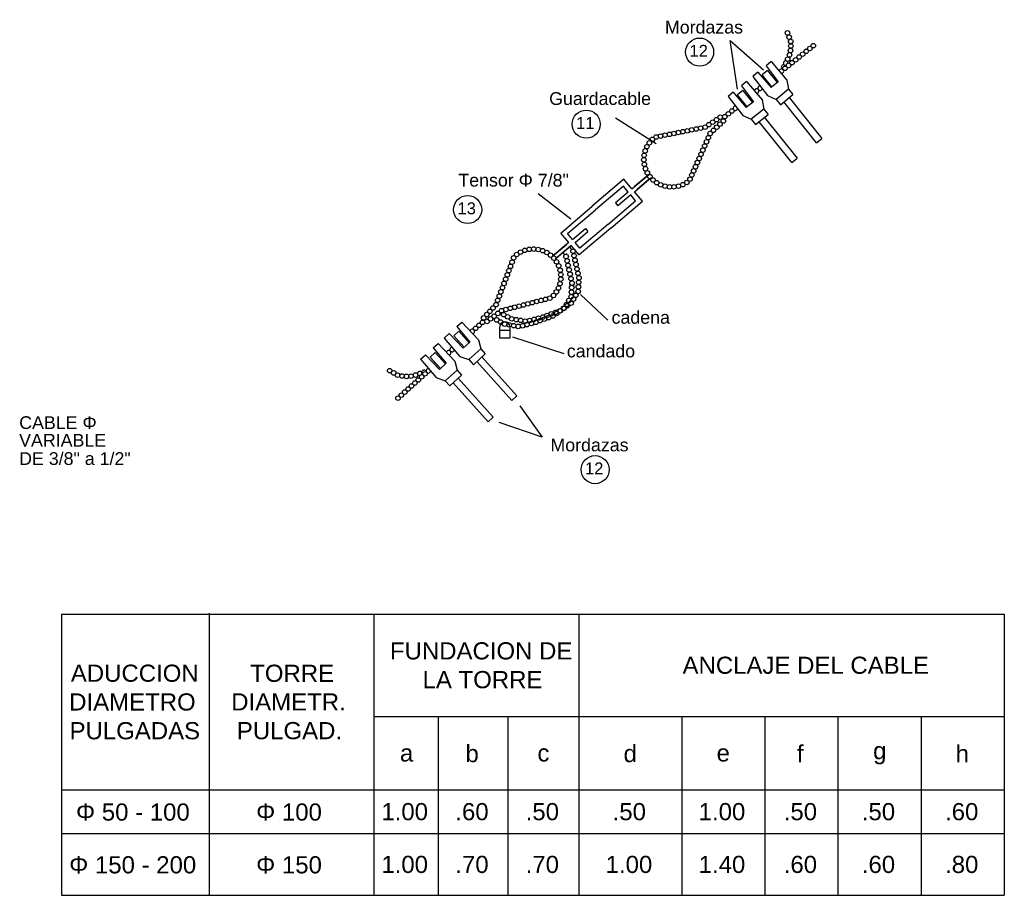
# Model space of a CAD drawing. Header units: metres. Extents: x 2644 to 4131, y 3282 to 4383.
# Tile 19 of 53: x 2940.45 to 2944.14, y 4366.68 to 4369.97. Entities that reach past the tile are written whole.
import ezdxf

# ---------------------------------------------------------------- set-up
doc = ezdxf.new("R2010")
doc.units = ezdxf.units.M
doc.styles.get("Standard").update_dxf_attribs({"font": 'arial.ttf'})

msp = doc.modelspace()

# ---------------------------------------------------------------- linework, layer by layer
for p, q in [((2943.1398, 4369.7045), (2943.1125, 4369.8878)), ((2943.1125, 4369.8878), (2943.2373, 4369.7775)), ((2943.2671, 4369.8081), (2943.2477, 4369.7925)), ((2943.2671, 4369.8081), (2943.3252, 4369.7389)), ((2943.2172, 4369.7681), (2943.1978, 4369.7525)), ((2943.2172, 4369.7681), (2943.2662, 4369.711)), ((2943.2531, 4369.7747), (2943.2328, 4369.7584)), ((2943.2477, 4369.7925), (2943.2928, 4369.7323)), ((2943.2531, 4369.7747), (2943.2893, 4369.7295)), ((2943.1742, 4369.7336), (2943.1548, 4369.718)), ((2943.1742, 4369.7336), (2943.2323, 4369.6644)), ((2943.1978, 4369.7525), (2943.2526, 4369.6808)), ((2943.2691, 4369.7133), (2943.2328, 4369.7584)), ((2943.2928, 4369.7323), (2943.2662, 4369.711)), ((2943.3252, 4369.7389), (2943.3319, 4369.7045)), ((2943.1243, 4369.6936), (2943.1049, 4369.678)), ((2943.1243, 4369.6936), (2943.1733, 4369.6365)), ((2943.1602, 4369.7002), (2943.1399, 4369.6839)), ((2943.1548, 4369.718), (2943.1999, 4369.6578)), ((2943.1602, 4369.7002), (2943.1964, 4369.655)), ((2943.3319, 4369.7045), (2943.2849, 4369.6667)), ((2943.3319, 4369.7045), (2943.348, 4369.6844)), ((2943.1049, 4369.678), (2943.1598, 4369.6063)), ((2943.1762, 4369.6388), (2943.1399, 4369.6839)), ((2943.1999, 4369.6578), (2943.1733, 4369.6365)), ((2943.2323, 4369.6644), (2943.239, 4369.63)), ((2943.2526, 4369.6808), (2943.2849, 4369.6667)), ((2943.2849, 4369.6667), (2943.301, 4369.6466)), ((2943.301, 4369.6466), (2943.348, 4369.6844)), ((2943.4365, 4369.5045), (2943.3141, 4369.6571)), ((2943.3343, 4369.6734), (2943.4568, 4369.5207)), ((2943.239, 4369.63), (2943.192, 4369.5922)), ((2943.239, 4369.63), (2943.2551, 4369.6098)), ((2942.6834, 4369.5981), (2942.8353, 4369.502)), ((2943.1598, 4369.6063), (2943.192, 4369.5922)), ((2943.192, 4369.5922), (2943.2081, 4369.5721)), ((2943.2081, 4369.5721), (2943.2551, 4369.6098)), ((2943.3437, 4369.4299), (2943.2212, 4369.5826)), ((2943.2414, 4369.5989), (2943.3639, 4369.4462)), ((2943.4365, 4369.5045), (2943.4568, 4369.5207)), ((2943.3437, 4369.4299), (2943.3639, 4369.4462)), ((2942.7451, 4369.3317), (2942.8058, 4369.3833)), ((2942.7545, 4369.3206), (2942.8153, 4369.3722)), ((2942.8058, 4369.3833), (2942.7547, 4369.3399)), ((2942.8112, 4369.3687), (2942.764, 4369.3286)), ((2942.7313, 4369.3197), (2942.6832, 4369.2788)), ((2942.3936, 4369.3146), (2942.5157, 4369.2186)), ((2942.7408, 4369.3085), (2942.6927, 4369.2676)), ((2942.6832, 4369.2788), (2942.6927, 4369.2676)), ((2942.5223, 4369.1423), (2942.5704, 4369.1831)), ((2942.5318, 4369.1311), (2942.5799, 4369.1719)), ((2942.5704, 4369.1831), (2942.5799, 4369.1719)), ((2942.5081, 4369.1306), (2942.4473, 4369.079)), ((2942.4473, 4369.079), (2942.4985, 4369.1224)), ((2942.5176, 4369.1194), (2942.4568, 4369.0679)), ((2942.4609, 4369.0714), (2942.5082, 4369.1114)), ((2942.6547, 4368.8399), (2942.5517, 4368.9353)), ((2942.0895, 4368.8152), (2942.108, 4368.8318)), ((2942.0895, 4368.8152), (2942.1379, 4368.7575)), ((2942.108, 4368.8318), (2942.1699, 4368.766)), ((2942.2503, 4368.7723), (2942.2503, 4368.8148)), ((2942.2503, 4368.802), (2942.2872, 4368.802)), ((2942.2872, 4368.8148), (2942.2872, 4368.7723)), ((2942.042, 4368.7725), (2942.0605, 4368.7891)), ((2942.042, 4368.7725), (2942.1007, 4368.7039)), ((2942.0605, 4368.7891), (2942.1126, 4368.7348)), ((2942.0772, 4368.7808), (2942.0965, 4368.7982)), ((2942.0772, 4368.7808), (2942.1159, 4368.7378)), ((2942.1352, 4368.7551), (2942.0965, 4368.7982)), ((2942.1699, 4368.766), (2942.1785, 4368.732)), ((2942.2872, 4368.7723), (2942.2503, 4368.7723)), ((2942.4909, 4368.7133), (2942.2993, 4368.7762)), ((2942.0009, 4368.7356), (2942.0194, 4368.7522)), ((2942.0009, 4368.7356), (2942.0493, 4368.678)), ((2942.0194, 4368.7522), (2942.0813, 4368.6864)), ((2942.1126, 4368.7348), (2942.1379, 4368.7575)), ((2942.1337, 4368.6917), (2942.1785, 4368.732)), ((2942.1785, 4368.732), (2942.1957, 4368.7128)), ((2941.9533, 4368.6929), (2941.9719, 4368.7095)), ((2941.9533, 4368.6929), (2942.0121, 4368.6243)), ((2941.9719, 4368.7095), (2942.024, 4368.6552)), ((2941.9886, 4368.7013), (2942.0079, 4368.7186)), ((2941.9886, 4368.7013), (2942.0273, 4368.6582)), ((2942.0466, 4368.6755), (2942.0079, 4368.7186)), ((2942.1007, 4368.7039), (2942.1337, 4368.6917)), ((2942.1337, 4368.6917), (2942.1509, 4368.6725)), ((2942.1957, 4368.7128), (2942.1509, 4368.6725)), ((2942.314, 4368.5559), (2942.1832, 4368.7016)), ((2942.024, 4368.6552), (2942.0493, 4368.678)), ((2942.0813, 4368.6864), (2942.0899, 4368.6524)), ((2942.164, 4368.6842), (2942.2947, 4368.5386)), ((2942.0121, 4368.6243), (2942.0451, 4368.6121)), ((2942.0451, 4368.6121), (2942.0899, 4368.6524)), ((2942.1071, 4368.6332), (2942.0623, 4368.5929)), ((2942.0899, 4368.6524), (2942.1071, 4368.6332)), ((2942.2254, 4368.4764), (2942.0946, 4368.622)), ((2942.0451, 4368.6121), (2942.0623, 4368.5929)), ((2942.0753, 4368.6047), (2942.2061, 4368.459)), ((2942.314, 4368.5559), (2942.2947, 4368.5386)), ((2942.3246, 4368.5188), (2942.4091, 4368.4006)), ((2942.2254, 4368.4764), (2942.2061, 4368.459)), ((2942.4091, 4368.4006), (2942.2482, 4368.4563))]:
    msp.add_line(p, q)
at = {"color": 0}
for p, q in [((2940.6081, 4367.738), (2944.1399, 4367.738)), ((2940.6081, 4367.738), (2940.6081, 4366.6848)), ((2941.1613, 4367.7417), (2941.1613, 4366.6884)), ((2941.7781, 4367.738), (2941.7781, 4366.6848)), ((2942.5464, 4367.738), (2942.5464, 4366.6848)), ((2944.1399, 4367.738), (2944.1399, 4367.3551)), ((2941.7781, 4367.3551), (2944.1399, 4367.3551)), ((2942.0192, 4367.3551), (2942.0192, 4366.6848)), ((2942.2796, 4367.3551), (2942.2796, 4366.6848)), ((2942.9313, 4367.3551), (2942.9313, 4366.6848)), ((2943.2431, 4367.3551), (2943.2431, 4366.6848)), ((2943.5163, 4367.3551), (2943.5163, 4366.6848)), ((2943.8281, 4367.3551), (2943.8281, 4366.6848)), ((2944.1399, 4367.3551), (2944.1399, 4366.6848)), ((2940.6081, 4367.08), (2944.1399, 4367.08)), ((2940.6081, 4366.9161), (2944.1399, 4366.9161)), ((2940.6081, 4366.6848), (2944.1399, 4366.6848))]:
    msp.add_line(p, q, dxfattribs=at)
for points in [[(2942.7451, 4369.3317), (2942.7149, 4369.3672), (2942.5965, 4369.2667)], [(2942.7313, 4369.3197), (2942.7128, 4369.3414), (2942.6083, 4369.2527)], [(2942.6662, 4369.1845), (2942.7847, 4369.2851), (2942.7545, 4369.3206)], [(2942.6543, 4369.1985), (2942.7588, 4369.2872), (2942.7408, 4369.3085)], [(2942.5081, 4369.1306), (2942.478, 4369.1661), (2942.5965, 4369.2667)], [(2942.5223, 4369.1423), (2942.5038, 4369.164), (2942.6083, 4369.2527)], [(2942.6662, 4369.1845), (2942.5477, 4369.084), (2942.5176, 4369.1194)], [(2942.6543, 4369.1985), (2942.5498, 4369.1098), (2942.5318, 4369.1311)]]:
    msp.add_lwpolyline(points)
for centre, radius in [((2943.3278, 4369.9157), 0.00851), ((2942.9985, 4369.8439), 0.0526), ((2943.3338, 4369.8997), 0.00851), ((2943.3399, 4369.8838), 0.00851), ((2943.3402, 4369.8668), 0.00851), ((2943.4244, 4369.8681), 0.00851), ((2943.3352, 4369.8333), 0.00851), ((2943.3389, 4369.8499), 0.00851), ((2943.3846, 4369.8362), 0.00851), ((2943.3979, 4369.8468), 0.00851), ((2943.4111, 4369.8575), 0.00851), ((2943.3285, 4369.8176), 0.00851), ((2943.3315, 4369.7936), 0.00851), ((2943.3448, 4369.8043), 0.00851), ((2943.3581, 4369.8149), 0.00851), ((2943.3713, 4369.8256), 0.00851), ((2943.3182, 4369.783), 0.00851), ((2942.5738, 4369.5738), 0.0526), ((2943.1059, 4369.6127), 0.00851), ((2943.1192, 4369.6233), 0.00851), ((2943.0332, 4369.5719), 0.00851), ((2943.0474, 4369.5813), 0.00851), ((2943.0616, 4369.5907), 0.00851), ((2943.0749, 4369.5741), 0.00851), ((2943.0757, 4369.6001), 0.00851), ((2943.0871, 4369.5859), 0.00851), ((2943.0926, 4369.602), 0.00851), ((2942.8689, 4369.5324), 0.00851), ((2942.8856, 4369.5358), 0.00851), ((2942.9023, 4369.5391), 0.00851), ((2942.919, 4369.5424), 0.00851), ((2942.9356, 4369.5458), 0.00851), ((2942.9523, 4369.5491), 0.00851), ((2942.969, 4369.5525), 0.00851), ((2942.9857, 4369.5558), 0.00851), ((2943.0024, 4369.5591), 0.00851), ((2943.019, 4369.5625), 0.00851), ((2943.0381, 4369.5388), 0.00851), ((2943.0503, 4369.5506), 0.00851), ((2943.0626, 4369.5624), 0.00851), ((2942.81, 4369.5039), 0.00851), ((2942.8211, 4369.5167), 0.00851), ((2942.8356, 4369.5258), 0.00851), ((2942.8522, 4369.5291), 0.00851), ((2943.0243, 4369.5077), 0.00851), ((2943.0312, 4369.5232), 0.00851), ((2942.7946, 4369.4737), 0.00851), ((2942.801, 4369.4894), 0.00851), ((2943.0037, 4369.461), 0.00851), ((2943.0105, 4369.4765), 0.00851), ((2943.0174, 4369.4921), 0.00851), ((2942.7897, 4369.4401), 0.00851), ((2942.7907, 4369.4571), 0.00851), ((2942.7913, 4369.4232), 0.00851), ((2942.9899, 4369.4299), 0.00851), ((2942.9968, 4369.4454), 0.00851), ((2942.7958, 4369.4068), 0.00851), ((2942.8028, 4369.3913), 0.00851), ((2942.9761, 4369.3987), 0.00851), ((2942.983, 4369.4143), 0.00851), ((2942.8123, 4369.3772), 0.00851), ((2942.8123, 4369.3772), 0.00851), ((2942.824, 4369.3648), 0.00851), ((2942.8376, 4369.3546), 0.00851), ((2942.8527, 4369.3467), 0.00851), ((2942.9355, 4369.3474), 0.00851), ((2942.9504, 4369.3555), 0.00851), ((2942.9624, 4369.3676), 0.00851), ((2942.9693, 4369.3832), 0.00851), ((2942.8688, 4369.3414), 0.00851), ((2942.8856, 4369.3388), 0.00851), ((2942.9027, 4369.3389), 0.00851), ((2942.9194, 4369.3418), 0.00851), ((2942.1295, 4369.2539), 0.0526), ((2942.3277, 4369.0945), 0.00851), ((2942.3435, 4369.101), 0.00851), ((2942.36, 4369.1048), 0.00851), ((2942.377, 4369.1059), 0.00851), ((2942.3939, 4369.1042), 0.00851), ((2942.4104, 4369.0998), 0.00851), ((2942.4259, 4369.0928), 0.00851), ((2942.5244, 4369.0978), 0.00851), ((2942.296, 4369.0569), 0.00851), ((2942.302, 4369.0728), 0.00851), ((2942.3132, 4369.0856), 0.00851), ((2942.44, 4369.0833), 0.00851), ((2942.4524, 4369.0717), 0.00851), ((2942.4524, 4369.0717), 0.00851), ((2942.4626, 4369.0581), 0.00851), ((2942.4983, 4369.0781), 0.00851), ((2942.5021, 4369.0615), 0.00851), ((2942.5282, 4369.0812), 0.00851), ((2942.5319, 4369.0646), 0.00851), ((2942.284, 4369.0251), 0.00851), ((2942.29, 4369.041), 0.00851), ((2942.4705, 4369.043), 0.00851), ((2942.4759, 4369.0269), 0.00851), ((2942.5058, 4369.0449), 0.00851), ((2942.5095, 4369.0283), 0.00851), ((2942.5356, 4369.048), 0.00851), ((2942.5393, 4369.0314), 0.00851), ((2942.543, 4369.0148), 0.00851), ((2942.272, 4368.9932), 0.00851), ((2942.278, 4369.0092), 0.00851), ((2942.4784, 4368.993), 0.00851), ((2942.4785, 4369.0101), 0.00851), ((2942.5132, 4369.0117), 0.00851), ((2942.5169, 4368.9951), 0.00851), ((2942.5206, 4368.9785), 0.00851), ((2942.5456, 4368.9812), 0.00851), ((2942.5468, 4368.9982), 0.00851), ((2942.254, 4368.9455), 0.00851), ((2942.26, 4368.9614), 0.00851), ((2942.266, 4368.9773), 0.00851), ((2942.4618, 4368.9453), 0.00851), ((2942.4699, 4368.9602), 0.00851), ((2942.4755, 4368.9763), 0.00851), ((2942.5184, 4368.9446), 0.00851), ((2942.5195, 4368.9616), 0.00851), ((2942.5434, 4368.9472), 0.00851), ((2942.5445, 4368.9642), 0.00851), ((2942.242, 4368.9137), 0.00851), ((2942.248, 4368.9296), 0.00851), ((2942.3716, 4368.905), 0.00851), ((2942.388, 4368.9092), 0.00851), ((2942.4045, 4368.9135), 0.00851), ((2942.421, 4368.9178), 0.00851), ((2942.4374, 4368.922), 0.00851), ((2942.4513, 4368.9318), 0.00851), ((2942.5085, 4368.9131), 0.00851), ((2942.5173, 4368.9276), 0.00851), ((2942.5258, 4368.9182), 0.00851), ((2942.5346, 4368.9327), 0.00851), ((2942.2128, 4368.8728), 0.00851), ((2942.2244, 4368.8853), 0.00851), ((2942.236, 4368.8977), 0.00851), ((2942.2563, 4368.8751), 0.00851), ((2942.2727, 4368.8794), 0.00851), ((2942.2892, 4368.8837), 0.00851), ((2942.3057, 4368.8879), 0.00851), ((2942.3221, 4368.8922), 0.00851), ((2942.3386, 4368.8964), 0.00851), ((2942.3551, 4368.9007), 0.00851), ((2942.459, 4368.8688), 0.00851), ((2942.4749, 4368.8747), 0.00851), ((2942.4769, 4368.8743), 0.00851), ((2942.4889, 4368.8843), 0.00851), ((2942.4909, 4368.884), 0.00851), ((2942.4997, 4368.8985), 0.00851), ((2942.503, 4368.894), 0.00851), ((2942.517, 4368.9036), 0.00851), ((2942.185, 4368.8315), 0.00851), ((2942.1896, 4368.8479), 0.00851), ((2942.2012, 4368.8604), 0.00851), ((2942.2018, 4368.8344), 0.00851), ((2942.2154, 4368.8446), 0.00851), ((2942.229, 4368.8548), 0.00851), ((2942.2383, 4368.8405), 0.00851), ((2942.2426, 4368.8649), 0.00851), ((2942.2534, 4368.8327), 0.00851), ((2942.2644, 4368.8602), 0.00851), ((2942.2795, 4368.8523), 0.00851), ((2942.2946, 4368.8444), 0.00851), ((2942.3113, 4368.8416), 0.00851), ((2942.3281, 4368.8387), 0.00851), ((2942.3449, 4368.8358), 0.00851), ((2942.3617, 4368.8383), 0.00851), ((2942.3781, 4368.8426), 0.00851), ((2942.3849, 4368.8316), 0.00851), ((2942.3946, 4368.847), 0.00851), ((2942.4009, 4368.8375), 0.00851), ((2942.411, 4368.8513), 0.00851), ((2942.4169, 4368.8433), 0.00851), ((2942.427, 4368.8571), 0.00851), ((2942.4329, 4368.8492), 0.00851), ((2942.443, 4368.863), 0.00851), ((2942.4488, 4368.8551), 0.00851), ((2942.4628, 4368.8647), 0.00851), ((2942.1597, 4368.8088), 0.00851), ((2942.1723, 4368.8202), 0.00851), ((2942.2685, 4368.8248), 0.00851), ((2942.2852, 4368.8219), 0.00851), ((2942.302, 4368.8191), 0.00851), ((2942.3188, 4368.8162), 0.00851), ((2942.3356, 4368.8186), 0.00851), ((2942.352, 4368.823), 0.00851), ((2942.3685, 4368.8273), 0.00851), ((2941.8373, 4368.6504), 0.00851), ((2941.8521, 4368.6419), 0.00851), ((2941.8668, 4368.6334), 0.00851), ((2941.8835, 4368.6302), 0.00851), ((2941.9004, 4368.6288), 0.00851), ((2941.9174, 4368.6298), 0.00851), ((2941.934, 4368.6338), 0.00851), ((2941.9445, 4368.6156), 0.00851), ((2941.9571, 4368.627), 0.00851), ((2941.9698, 4368.6383), 0.00851), ((2941.9065, 4368.5815), 0.00851), ((2941.9192, 4368.5929), 0.00851), ((2941.9318, 4368.6042), 0.00851), ((2941.8685, 4368.5474), 0.00851), ((2941.8812, 4368.5588), 0.00851), ((2941.8939, 4368.5701), 0.00851), ((2942.6071, 4368.2795), 0.0526)]:
    msp.add_circle(centre, radius)
for centre, radius, start, end in [((2943.3207, 4369.8025), 0.00851, 355.0767, 286.1813), ((2943.305, 4369.7723), 0.00851, 265.1452, 174.9641), ((2943.3128, 4369.7874), 0.00851, 26.2782, 254.9797), ((2943.2519, 4369.7298), 0.00851, 107.4541, 139.8661), ((2943.2519, 4369.7298), 0.00851, 301.4406, 330.009), ((2943.2784, 4369.751), 0.00851, 125.3766, 164.7715), ((2943.2784, 4369.751), 0.00851, 272.6916, 308.2428), ((2943.2121, 4369.6978), 0.00851, 265.1452, 174.9641), ((2943.2253, 4369.7085), 0.00851, 92.5984, 342.2184), ((2943.159, 4369.6552), 0.00851, 107.4541, 139.8661), ((2943.159, 4369.6552), 0.00851, 301.4406, 330.009), ((2943.1855, 4369.6765), 0.00851, 125.3766, 164.7715), ((2943.1855, 4369.6765), 0.00851, 272.6916, 308.2428), ((2943.1325, 4369.634), 0.00851, 92.5984, 342.2184), ((2942.5207, 4369.1144), 0.00851, 176.5789, 316.5629), ((2942.4946, 4369.0947), 0.00851, 176.5789, 316.5629), ((2942.147, 4368.7974), 0.00851, 278.4355, 168.0555), ((2942.2688, 4368.8148), 0.0185, 0, 180), ((2942.1217, 4368.7747), 0.00851, 120.7878, 153.1998), ((2942.1217, 4368.7747), 0.00851, 290.6449, 319.2133), ((2942.0711, 4368.7293), 0.00851, 85.6898, 355.5087), ((2942.0964, 4368.752), 0.00851, 95.8825, 135.2773), ((2942.0964, 4368.752), 0.00851, 312.4111, 347.9623), ((2942.0331, 4368.6952), 0.00851, 120.7878, 153.1998), ((2942.0584, 4368.7179), 0.00851, 278.4355, 168.0555), ((2941.9825, 4368.6497), 0.00851, 85.6898, 355.5087), ((2942.0078, 4368.6724), 0.00851, 95.8825, 135.2773), ((2942.0078, 4368.6724), 0.00851, 312.4111, 347.9623), ((2942.0331, 4368.6952), 0.00851, 290.6449, 319.2133), ((2941.9501, 4368.6391), 0.00851, 334.4726, 265.5772), ((2941.9663, 4368.6444), 0.00851, 5.6742, 234.3757)]:
    msp.add_arc(centre, radius, start, end)

# ---------------------------------------------------------------- texts
for s, height, p in [('Mordazas', 0.04772, (2942.8685, 4369.9135)), ('12', 0.04447, (2942.9604, 4369.8264)), ('Guardacable', 0.04772, (2942.4348, 4369.6459)), ('11', 0.04447, (2942.5357, 4369.5562)), ('Tensor Φ 7/8"', 0.04772, (2942.0947, 4369.3401)), ('13', 0.04447, (2942.0914, 4369.2363)), ('cadena', 0.04772, (2942.6686, 4368.8262)), ('candado', 0.04772, (2942.501, 4368.7002)), ('CABLE Φ', 0.04772, (2940.4497, 4368.4318)), ('VARIABLE', 0.04772, (2940.4494, 4368.3657)), ('Mordazas', 0.04772, (2942.4396, 4368.3482)), ('DE 3/8" a 1/2"', 0.04772, (2940.4494, 4368.2971)), ('12', 0.04447, (2942.569, 4368.2619))]:
    msp.add_text(s, height=height).set_placement(p)
for s, height, p in [('FUNDACION DE', 0.064273, (2941.8385, 4367.5685)), ('ADUCCION', 0.06427, (2940.6431, 4367.4848)), ('TORRE', 0.06427, (2941.315, 4367.4845)), ('ANCLAJE DEL CABLE', 0.064273, (2942.9346, 4367.5146)), ('LA TORRE', 0.06427, (2941.9607, 4367.4607)), ('DIAMETRO', 0.06427, (2940.6369, 4367.3771)), ('DIAMETR.', 0.06427, (2941.2439, 4367.3773)), ('PULGADAS', 0.06427, (2940.6383, 4367.2693)), ('PULGAD.', 0.06427, (2941.265, 4367.2696)), ('b', 0.0643, (2942.1213, 4367.1836)), ('d', 0.0643, (2942.7136, 4367.1837)), ('f', 0.0643, (2943.3628, 4367.1831)), ('h', 0.0643, (2943.9573, 4367.1833)), ('a', 0.0643, (2941.8758, 4367.1859)), ('c', 0.0643, (2942.391, 4367.1859)), ('e', 0.0643, (2943.0621, 4367.1859)), ('g', 0.0643, (2943.6485, 4367.1945)), ('Φ 50 - 100', 0.06427, (2940.6625, 4366.9646)), ('Φ 100', 0.06427, (2941.3372, 4366.9646)), ('1.00', 0.06427, (2941.8063, 4366.9661)), ('.60', 0.06427, (2942.0833, 4366.9661)), ('.50', 0.06427, (2942.3469, 4366.9661)), ('.50', 0.06427, (2942.6727, 4366.9661)), ('1.00', 0.06427, (2942.9949, 4366.9661)), ('.50', 0.06427, (2943.3136, 4366.9661)), ('.50', 0.06427, (2943.6061, 4366.9661)), ('.60', 0.06427, (2943.9179, 4366.9661)), ('Φ 150 - 200', 0.064273, (2940.6368, 4366.7669)), ('Φ 150', 0.06427, (2941.3372, 4366.7669)), ('1.00', 0.06427, (2941.8063, 4366.7684)), ('.70', 0.06427, (2942.0833, 4366.7684)), ('.70', 0.06427, (2942.3469, 4366.7684)), ('1.00', 0.06427, (2942.6465, 4366.7684)), ('1.40', 0.06427, (2942.9949, 4366.7684)), ('.60', 0.06427, (2943.3136, 4366.7684)), ('.60', 0.06427, (2943.6061, 4366.7684)), ('.80', 0.06427, (2943.9179, 4366.7684))]:
    msp.add_text(s, height=height, dxfattribs=at).set_placement(p)

doc.saveas('drawing.dxf')
